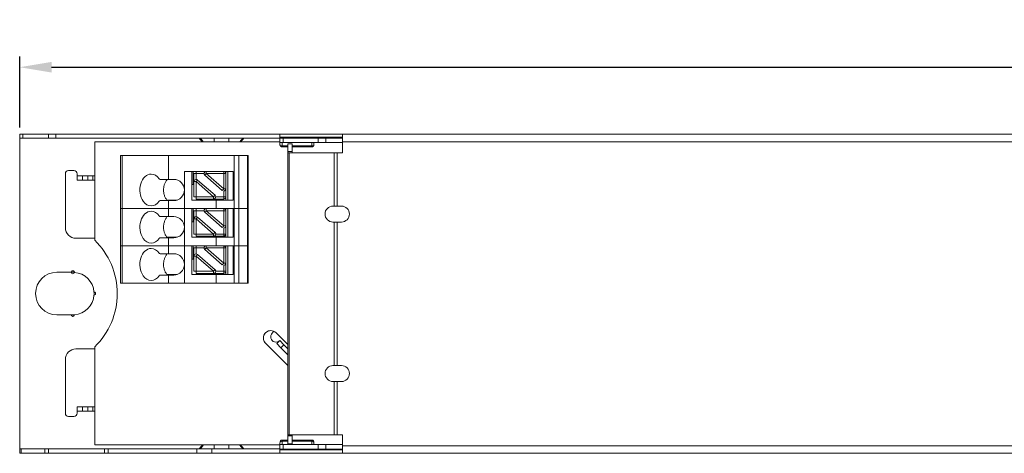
# Model space of a CAD drawing. Header units: millimetres. Extents: x 573 to 865, y 1289 to 1389.
# Tile 1 of 7: x 573 to 666, y 1289 to 1329. Entities that reach past the tile are written whole.
import ezdxf

# ---------------------------------------------------------------- set-up
doc = ezdxf.new("R2010")
doc.units = ezdxf.units.MM
doc.layers.add('1', color=7, linetype='Continuous', true_color=0xffffff)
doc.dimstyles.get("Standard").update_dxf_attribs({"dimtxt": 3, "dimasz": 3, "dimexe": 1, "dimexo": 0.625, "dimgap": 1, "dimtad": 1, "dimdec": 3, "dimdsep": 46, "dimtxsty": 'Standard', "dimcen": 3, "dimclrd": 1, "dimclre": 1, "dimadec": 3, "dimazin": 2, "dimtfac": 1, "dimtdec": 3, "dimtofl": 0, "dimtmove": 0, "dimatfit": 3, "dimfxl": 0, "dimtolj": 1, "dimtzin": 0, "dimarcsym": 0})

# ---------------------------------------------------------------- blocks, each defined once
blk = doc.blocks.new('*D6')
at = {"color": 1, "lineweight": -2}
for p, q in [((572.917, 1319.147), (572.917, 1325.808)), ((780.917, 1319.147), (780.917, 1325.808)), ((575.917, 1324.808), (777.917, 1324.808))]:
    blk.add_line(p, q, dxfattribs=at)
at = {"color": 1, "lineweight": 18}
for points in [[(575.917, 1325.308), (575.917, 1324.308), (572.917, 1324.808)], [(777.917, 1325.308), (777.917, 1324.308), (780.917, 1324.808)]]:
    blk.add_solid(points, dxfattribs=at)
at = {"layer": 'Defpoints', "color": 0, "lineweight": 18}
for p in [(780.917, 1324.808), (572.917, 1318.522), (780.917, 1318.522)]:
    blk.add_point(p, dxfattribs=at)
at = {"color": 0, "lineweight": 18, "insert": (676.917, 1327.308), "char_height": 3, "attachment_point": 5}
blk.add_mtext('\\A1;208', dxfattribs=at)

msp = doc.modelspace()

# ---------------------------------------------------------------- linework, layer by layer
at = {"layer": '1', "color": 155, "linetype": 'Continuous', "lineweight": 18}
for p, q in [((572.9172, 1318.5219), (572.9172, 1318.1219)), ((572.9172, 1318.5219), (573.2101, 1318.5219)), ((572.9172, 1288.9219), (572.9172, 1318.1219)), ((573.2101, 1318.1219), (572.9172, 1318.1219)), ((573.2101, 1318.5219), (575.6243, 1318.5219)), ((575.6243, 1318.1219), (573.2101, 1318.1219)), ((575.6243, 1318.5219), (576.3314, 1318.5219)), ((576.3314, 1318.1219), (575.6243, 1318.1219)), ((576.3314, 1318.5219), (597.4172, 1318.5219)), ((576.3314, 1318.1219), (597.4172, 1318.1219)), ((590.097, 1317.7911), (589.8138, 1318.1219)), ((594.0207, 1318.1219), (593.7375, 1317.7911)), ((756.4172, 1318.5219), (597.4172, 1318.5219)), ((597.4172, 1318.2219), (597.4172, 1318.5219)), ((597.4172, 1318.2219), (597.4172, 1318.1419)), ((597.4172, 1318.1419), (597.4172, 1317.7219)), ((597.4172, 1318.1419), (597.7101, 1318.1419)), ((597.4172, 1317.9521), (597.4172, 1317.7028)), ((597.7101, 1318.1419), (601.0134, 1318.1419)), ((601.0134, 1318.1419), (601.7205, 1318.1419)), ((601.7205, 1318.1419), (603.3067, 1318.1419)), ((603.3063, 1317.8019), (603.3063, 1318.5019)), ((750.5281, 1318.5019), (603.3063, 1318.5019)), ((597.4198, 1317.7911), (579.9757, 1317.7911)), ((579.9757, 1317.7911), (579.9757, 1308.5427)), ((597.7101, 1317.7219), (597.4172, 1317.7219)), ((597.6172, 1317.3065), (598.1637, 1317.3065)), ((601.0134, 1317.7219), (597.7101, 1317.7219)), ((598.1637, 1316.87), (598.1637, 1317.606)), ((598.1637, 1317.606), (598.5637, 1317.606)), ((598.5637, 1317.606), (598.5637, 1316.87)), ((598.5637, 1317.3065), (600.4172, 1317.3065)), ((601.7205, 1317.7219), (601.0134, 1317.7219)), ((601.7205, 1317.7219), (603.3067, 1317.7219)), ((603.3063, 1317.8019), (603.3063, 1316.7519)), ((582.5682, 1316.5141), (582.4218, 1316.5141)), ((582.4218, 1311.5141), (582.4218, 1316.5141)), ((586.9215, 1316.5141), (582.5682, 1316.5141)), ((593.1125, 1316.5141), (586.9215, 1316.5141)), ((586.9215, 1316.5141), (586.9215, 1314.2641)), ((593.5597, 1316.5141), (593.1125, 1316.5141)), ((594.3689, 1316.5141), (593.5597, 1316.5141)), ((594.4217, 1316.5141), (594.3689, 1316.5141)), ((594.4223, 1316.5141), (594.4217, 1316.5141)), ((594.4223, 1316.5141), (594.4223, 1315.0141)), ((598.1637, 1316.7519), (598.1637, 1316.87)), ((598.1637, 1316.7519), (598.2808, 1316.7519)), ((598.1637, 1316.7519), (598.1637, 1290.2519)), ((598.2808, 1316.7519), (602.5235, 1316.7519)), ((598.5637, 1316.87), (598.5637, 1316.7519)), ((602.5235, 1316.7519), (602.8063, 1316.7519)), ((602.8063, 1316.7519), (603.3063, 1316.7519)), ((577.2172, 1309.7219), (577.2172, 1314.7819)), ((577.5172, 1315.0819), (578.0172, 1315.0819)), ((578.3172, 1314.7819), (578.3172, 1314.5819)), ((578.3172, 1314.5819), (578.8172, 1314.5819)), ((578.3172, 1314.5819), (578.3172, 1314.1819)), ((578.8172, 1314.5819), (579.3172, 1314.5819)), ((579.3172, 1314.5819), (579.8172, 1314.5819)), ((579.8172, 1314.5819), (579.9757, 1314.5819)), ((579.8172, 1314.1819), (579.8172, 1314.5819)), ((586.1467, 1314.2641), (586.9215, 1314.2641)), ((587.4215, 1314.2641), (586.9215, 1314.2641)), ((589.5215, 1315.0141), (588.4215, 1315.0141)), ((588.4215, 1315.0141), (588.4215, 1313.2641)), ((589.1216, 1315.0141), (589.1216, 1312.3141)), ((589.1217, 1313.7641), (589.1217, 1315.0141)), ((589.2487, 1315.0141), (589.2487, 1313.7641)), ((589.3215, 1314.0513), (589.3215, 1314.8141)), ((589.5215, 1314.2468), (589.5214, 1314.2468)), ((589.5215, 1315.0141), (590.4683, 1315.0141)), ((591.9905, 1313.2303), (590.3374, 1314.6629)), ((590.4683, 1315.0141), (592.1214, 1315.0141)), ((592.1214, 1315.0141), (592.1215, 1315.0141)), ((593.0215, 1315.0141), (592.1215, 1315.0141)), ((592.3217, 1312.3141), (592.3217, 1315.0141)), ((592.3217, 1312.6141), (592.3217, 1314.8141)), ((592.5216, 1312.3141), (592.5216, 1315.0141)), ((594.4223, 1315.0141), (594.4223, 1313.8641)), ((594.4223, 1315.0141), (594.4223, 1315.0141)), ((578.8172, 1314.1819), (578.3172, 1314.1819)), ((579.3172, 1314.1819), (578.8172, 1314.1819)), ((579.8172, 1314.1819), (579.3172, 1314.1819)), ((579.9757, 1314.1819), (579.8172, 1314.1819)), ((589.3215, 1313.7641), (589.1217, 1313.7641)), ((589.1217, 1313.7641), (589.1217, 1312.3141)), ((589.3214, 1312.6141), (589.3214, 1314.0468)), ((591.3056, 1312.7652), (589.6525, 1314.1979)), ((592.3217, 1313.7641), (592.3216, 1313.7641)), ((594.4223, 1311.5141), (594.4223, 1313.8641)), ((594.4223, 1313.8641), (594.4223, 1313.8641)), ((588.4215, 1313.2641), (588.4215, 1311.5141)), ((591.1745, 1312.4141), (589.5214, 1312.4141)), ((591.1746, 1312.4141), (591.1745, 1312.4141)), ((592.1215, 1312.4141), (591.1746, 1312.4141)), ((592.1214, 1313.1814), (592.1215, 1313.1814)), ((592.1217, 1312.4141), (592.1215, 1312.4141)), ((592.1218, 1312.4141), (592.1217, 1312.4141)), ((582.5682, 1311.5141), (582.4218, 1311.5141)), ((582.4218, 1308.0141), (582.4218, 1311.5141)), ((582.4218, 1311.5141), (582.5682, 1311.5141)), ((586.9215, 1311.5141), (582.5682, 1311.5141)), ((582.5682, 1311.5141), (586.9215, 1311.5141)), ((586.9215, 1312.2641), (586.1467, 1312.2641)), ((586.8816, 1312.3141), (586.7706, 1312.3141)), ((586.8816, 1312.3141), (587.7338, 1312.3141)), ((587.4215, 1312.2641), (586.9215, 1312.2641)), ((586.9215, 1311.5141), (586.9215, 1312.2641)), ((588.4215, 1311.5141), (586.9215, 1311.5141)), ((586.9215, 1310.7641), (586.9215, 1311.5141)), ((588.4215, 1311.5141), (586.9215, 1311.5141)), ((589.1216, 1311.5141), (588.4215, 1311.5141)), ((588.4215, 1311.5141), (588.4215, 1309.7641)), ((588.4215, 1311.5141), (589.5216, 1311.5141)), ((591.4215, 1312.3141), (589.1216, 1312.3141)), ((589.1216, 1311.5141), (589.1216, 1308.8141)), ((589.1217, 1310.2641), (589.1217, 1311.5141)), ((589.2487, 1311.5141), (589.2487, 1310.2641)), ((589.5215, 1311.5141), (590.4683, 1311.5141)), ((590.4683, 1311.5141), (592.1214, 1311.5141)), ((591.4215, 1312.3141), (593.0215, 1312.3141)), ((591.4215, 1312.3141), (591.4215, 1311.5141)), ((592.1214, 1311.5141), (592.1215, 1311.5141)), ((593.1125, 1311.5141), (592.1215, 1311.5141)), ((592.3217, 1308.8141), (592.3217, 1311.5141)), ((593.0215, 1311.5141), (592.5216, 1311.5141)), ((592.5216, 1308.8141), (592.5216, 1311.5141)), ((593.1125, 1311.5141), (593.0215, 1311.5141)), ((593.5597, 1311.5141), (593.1125, 1311.5141)), ((593.1125, 1311.5141), (593.5597, 1311.5141)), ((594.3689, 1311.5141), (593.5597, 1311.5141)), ((593.5597, 1311.5141), (594.3689, 1311.5141)), ((594.4217, 1311.5141), (594.3689, 1311.5141)), ((594.3689, 1311.5141), (594.4217, 1311.5141)), ((594.4223, 1311.5141), (594.4217, 1311.5141)), ((594.4217, 1311.5141), (594.4223, 1311.5141)), ((594.4223, 1311.5141), (594.4223, 1310.3641)), ((602.5235, 1311.7519), (602.4063, 1311.7519)), ((602.8063, 1311.7519), (602.5235, 1311.7519)), ((602.8063, 1311.7519), (603.2063, 1311.7519)), ((586.1467, 1310.7641), (586.9215, 1310.7641)), ((587.4215, 1310.7641), (586.9215, 1310.7641)), ((589.3214, 1309.1141), (589.3214, 1310.5468)), ((589.3215, 1310.5513), (589.3215, 1311.3141)), ((589.5215, 1310.7468), (589.5214, 1310.7468)), ((591.3056, 1309.2652), (589.6525, 1310.6979)), ((591.9905, 1309.7303), (590.3374, 1311.1629)), ((592.3217, 1309.1141), (592.3217, 1311.3141)), ((588.4215, 1309.7641), (588.4215, 1308.0141)), ((589.3215, 1310.2641), (589.1217, 1310.2641)), ((589.1217, 1310.2641), (589.1217, 1308.8141)), ((592.1214, 1309.6814), (592.1215, 1309.6814)), ((592.3217, 1310.2641), (592.3216, 1310.2641)), ((594.4223, 1308.0141), (594.4223, 1310.3641)), ((594.4223, 1310.3641), (594.4223, 1310.3641)), ((602.4063, 1310.2519), (602.5235, 1310.2519)), ((602.5235, 1310.2519), (602.8063, 1310.2519)), ((603.2063, 1310.2519), (602.8063, 1310.2519)), ((579.9757, 1308.7219), (578.2172, 1308.7219)), ((586.9215, 1308.7641), (586.1467, 1308.7641)), ((586.8816, 1308.8141), (586.7706, 1308.8141)), ((586.8816, 1308.8141), (587.7338, 1308.8141)), ((587.4215, 1308.7641), (586.9215, 1308.7641)), ((586.9215, 1308.0141), (586.9215, 1308.7641)), ((591.4215, 1308.8141), (589.1216, 1308.8141)), ((591.1745, 1308.9141), (589.5214, 1308.9141)), ((591.1746, 1308.9141), (591.1745, 1308.9141)), ((592.1215, 1308.9141), (591.1746, 1308.9141)), ((591.4215, 1308.8141), (593.0215, 1308.8141)), ((591.4215, 1308.8141), (591.4215, 1308.0141)), ((592.1217, 1308.9141), (592.1215, 1308.9141)), ((592.1218, 1308.9141), (592.1217, 1308.9141)), ((582.5682, 1308.0141), (582.4218, 1308.0141)), ((582.4218, 1304.5141), (582.4218, 1308.0141)), ((582.4218, 1308.0141), (582.5682, 1308.0141)), ((586.9215, 1308.0141), (582.5682, 1308.0141)), ((582.5682, 1308.0141), (586.9215, 1308.0141)), ((588.4215, 1308.0141), (586.9215, 1308.0141)), ((586.9215, 1307.2641), (586.9215, 1308.0141)), ((588.4215, 1308.0141), (586.9215, 1308.0141)), ((589.1216, 1308.0141), (588.4215, 1308.0141)), ((588.4215, 1308.0141), (588.4215, 1306.2641)), ((588.4215, 1308.0141), (589.5216, 1308.0141)), ((589.1216, 1308.0141), (589.1216, 1305.3141)), ((589.1217, 1306.7641), (589.1217, 1308.0141)), ((589.2487, 1308.0141), (589.2487, 1306.7641)), ((589.3215, 1307.0513), (589.3215, 1307.8141)), ((589.5215, 1308.0141), (590.4683, 1308.0141)), ((590.4683, 1308.0141), (592.1214, 1308.0141)), ((592.1214, 1308.0141), (592.1215, 1308.0141)), ((593.1125, 1308.0141), (592.1215, 1308.0141)), ((592.3217, 1305.3141), (592.3217, 1308.0141)), ((592.3217, 1305.6141), (592.3217, 1307.8141)), ((593.0215, 1308.0141), (592.5216, 1308.0141)), ((592.5216, 1305.3141), (592.5216, 1308.0141)), ((593.1125, 1308.0141), (593.0215, 1308.0141)), ((593.5597, 1308.0141), (593.1125, 1308.0141)), ((593.1125, 1308.0141), (593.5597, 1308.0141)), ((594.3689, 1308.0141), (593.5597, 1308.0141)), ((593.5597, 1308.0141), (594.3689, 1308.0141)), ((594.4217, 1308.0141), (594.3689, 1308.0141)), ((594.3689, 1308.0141), (594.4217, 1308.0141)), ((594.4223, 1308.0141), (594.4217, 1308.0141)), ((594.4217, 1308.0141), (594.4223, 1308.0141)), ((594.4223, 1308.0141), (594.4223, 1306.8641)), ((586.1467, 1307.2641), (586.9215, 1307.2641)), ((587.4215, 1307.2641), (586.9215, 1307.2641)), ((589.3214, 1305.6141), (589.3214, 1307.0468)), ((589.5215, 1307.2468), (589.5214, 1307.2468)), ((591.3056, 1305.7652), (589.6525, 1307.1979)), ((591.9905, 1306.2303), (590.3374, 1307.6629)), ((594.4223, 1304.5141), (594.4223, 1306.8641)), ((594.4223, 1306.8641), (594.4223, 1306.8641)), ((588.4215, 1306.2641), (588.4215, 1304.5141)), ((589.3215, 1306.7641), (589.1217, 1306.7641)), ((589.1217, 1306.7641), (589.1217, 1305.3141)), ((592.1214, 1306.1814), (592.1215, 1306.1814)), ((592.3217, 1306.7641), (592.3216, 1306.7641)), ((576.4172, 1305.5219), (577.7672, 1305.5219)), ((577.9172, 1305.5219), (577.7672, 1305.5219)), ((586.9215, 1305.2641), (586.1467, 1305.2641)), ((586.8816, 1305.3141), (586.7706, 1305.3141)), ((586.8816, 1305.3141), (587.7338, 1305.3141)), ((587.4215, 1305.2641), (586.9215, 1305.2641)), ((586.9215, 1304.5141), (586.9215, 1305.2641)), ((591.4215, 1305.3141), (589.1216, 1305.3141)), ((591.1745, 1305.4141), (589.5214, 1305.4141)), ((591.1746, 1305.4141), (591.1745, 1305.4141)), ((592.1215, 1305.4141), (591.1746, 1305.4141)), ((591.4215, 1305.3141), (593.0215, 1305.3141)), ((591.4215, 1305.3141), (591.4215, 1304.5141)), ((592.1217, 1305.4141), (592.1215, 1305.4141)), ((592.1218, 1305.4141), (592.1217, 1305.4141)), ((582.4218, 1304.5141), (582.5682, 1304.5141)), ((582.5682, 1304.5141), (586.9215, 1304.5141)), ((588.4215, 1304.5141), (586.9215, 1304.5141)), ((588.4215, 1304.5141), (591.4215, 1304.5141)), ((593.1125, 1304.5141), (591.4215, 1304.5141)), ((593.1125, 1304.5141), (593.5597, 1304.5141)), ((593.5597, 1304.5141), (594.3689, 1304.5141)), ((594.3689, 1304.5141), (594.4217, 1304.5141)), ((594.4217, 1304.5141), (594.4223, 1304.5141)), ((577.7666, 1301.5219), (576.4172, 1301.5219)), ((577.7672, 1301.5219), (577.9172, 1301.5219)), ((596.6878, 1299.8099), (596.8526, 1299.9748)), ((597.0508, 1299.8357), (598.1637, 1298.7228)), ((579.9757, 1298.5011), (579.9757, 1289.2884)), ((598.1637, 1296.7428), (596.0608, 1298.8457)), ((596.0609, 1298.8457), (598.1637, 1296.7429)), ((597.3949, 1299.1028), (597.112, 1298.82)), ((597.4978, 1298.4342), (597.112, 1298.82)), ((597.3949, 1299.1028), (597.7807, 1298.717)), ((597.7807, 1298.717), (598.1637, 1298.334)), ((579.9172, 1298.3219), (578.2172, 1298.3219)), ((598.1637, 1297.7684), (597.4978, 1298.4342)), ((577.2172, 1297.3219), (577.2172, 1292.2619)), ((602.5235, 1296.7519), (602.4063, 1296.7519)), ((602.8063, 1296.7519), (602.5235, 1296.7519)), ((603.2063, 1296.7519), (602.8063, 1296.7519)), ((602.4063, 1295.2519), (602.5235, 1295.2519)), ((602.5235, 1295.2519), (602.8063, 1295.2519)), ((602.8063, 1295.2519), (603.2063, 1295.2519)), ((578.3172, 1292.8619), (578.3172, 1292.4619)), ((578.3172, 1292.8619), (578.8172, 1292.8619)), ((578.3172, 1292.2619), (578.3172, 1292.4619)), ((578.8172, 1292.4619), (578.3172, 1292.4619)), ((579.3172, 1292.8619), (578.8172, 1292.8619)), ((578.8172, 1292.4619), (579.3172, 1292.4619)), ((579.3172, 1292.8619), (579.8172, 1292.8619)), ((579.8172, 1292.4619), (579.3172, 1292.4619)), ((579.8172, 1292.8619), (579.9756, 1292.8619)), ((579.8172, 1292.4619), (579.8172, 1292.8619)), ((579.8172, 1292.4619), (579.9756, 1292.4619)), ((577.5172, 1291.9619), (578.0172, 1291.9619)), ((598.1637, 1290.1338), (598.1637, 1290.2519)), ((598.2808, 1290.2519), (598.1637, 1290.2519)), ((598.1637, 1289.3977), (598.1637, 1290.1338)), ((602.5235, 1290.2519), (598.2808, 1290.2519)), ((598.5637, 1290.2519), (598.5637, 1290.1338)), ((598.5637, 1290.1338), (598.5637, 1289.3977)), ((602.8063, 1290.2519), (602.5235, 1290.2519)), ((602.8063, 1290.2519), (603.3063, 1290.2519)), ((603.3063, 1289.2019), (603.3063, 1290.2519)), ((579.9757, 1289.2884), (597.4198, 1289.2884)), ((589.8138, 1288.9219), (590.1276, 1289.2884)), ((593.7069, 1289.2884), (594.0207, 1288.9219)), ((597.4172, 1289.341), (597.4172, 1289.0916)), ((597.4172, 1289.3219), (597.4172, 1288.9019)), ((597.4172, 1289.3219), (597.7101, 1289.3219)), ((598.1637, 1289.7373), (597.6172, 1289.7373)), ((597.7101, 1289.3219), (601.0134, 1289.3219)), ((598.1637, 1289.3977), (598.5637, 1289.3977)), ((600.4172, 1289.7373), (598.5637, 1289.7373)), ((601.0134, 1289.3219), (601.7205, 1289.3219)), ((601.7205, 1289.3219), (603.3067, 1289.3219)), ((603.3063, 1288.5019), (603.3063, 1289.2019)), ((572.9172, 1288.9219), (572.9172, 1288.5219)), ((572.9172, 1288.9219), (573.0637, 1288.9219)), ((573.0637, 1288.5219), (572.9172, 1288.5219)), ((573.0637, 1288.9219), (575.2708, 1288.9219)), ((575.2708, 1288.5219), (573.0637, 1288.5219)), ((575.2708, 1288.9219), (575.6243, 1288.9219)), ((575.6243, 1288.5219), (575.2708, 1288.5219)), ((575.6243, 1288.9219), (580.8907, 1288.9219)), ((575.6243, 1288.5219), (580.8907, 1288.5219)), ((580.8907, 1288.9219), (581.2443, 1288.9219)), ((581.2443, 1288.5219), (580.8907, 1288.5219)), ((581.2443, 1288.9219), (589.5814, 1288.9219)), ((589.5814, 1288.5219), (581.2443, 1288.5219)), ((589.5814, 1288.9219), (590.9956, 1288.9219)), ((590.9956, 1288.5219), (589.5814, 1288.5219)), ((590.9956, 1288.9219), (597.4172, 1288.9219)), ((590.9956, 1288.5219), (597.4172, 1288.5219)), ((597.4172, 1288.9219), (597.4172, 1289.0916)), ((597.4172, 1288.9019), (597.4172, 1288.8219)), ((597.7101, 1288.9019), (597.4172, 1288.9019)), ((597.4172, 1288.5219), (597.4172, 1288.8219)), ((597.4172, 1288.5219), (603.3077, 1288.5219)), ((601.0134, 1288.9019), (597.7101, 1288.9019)), ((601.7205, 1288.9019), (601.0134, 1288.9019)), ((601.7205, 1288.9019), (603.3067, 1288.9019)), ((603.3063, 1288.5019), (750.5281, 1288.5019))]:
    msp.add_line(p, q, dxfattribs=at)
at = {"layer": '1', "color": 155, "linetype": 'Continuous', "lineweight": 13}
for p, q in [((573.2101, 1318.1219), (573.2101, 1318.5219)), ((575.6243, 1318.5219), (575.6243, 1318.1219)), ((576.3314, 1318.1219), (576.3314, 1318.5219)), ((590.1979, 1317.7911), (589.9258, 1318.1219)), ((591.2348, 1317.7911), (591.2348, 1318.1219)), ((592.5996, 1318.1219), (592.5996, 1317.7911)), ((593.9086, 1318.1219), (593.6366, 1317.7911)), ((597.4172, 1318.2219), (603.3077, 1318.2219)), ((597.4172, 1317.9521), (597.4172, 1318.1219)), ((597.7101, 1317.7219), (597.7101, 1318.1419)), ((601.0134, 1318.1419), (601.0134, 1317.7219)), ((601.7205, 1317.7219), (601.7205, 1318.1419)), ((597.6172, 1317.4036), (597.6172, 1317.7219)), ((598.1637, 1317.4036), (597.6172, 1317.4036)), ((600.4172, 1317.4036), (598.5637, 1317.4036)), ((600.4172, 1317.7219), (600.4172, 1317.4036)), ((603.3063, 1317.8019), (750.5281, 1317.8019)), ((582.5682, 1316.5141), (582.5682, 1311.5141)), ((593.1125, 1311.5141), (593.1125, 1316.5141)), ((593.5597, 1316.5141), (593.5597, 1311.5141)), ((594.3689, 1311.5141), (594.3689, 1316.5141)), ((594.4217, 1316.5141), (594.4217, 1311.5141)), ((598.5637, 1316.87), (598.1637, 1316.87)), ((598.2808, 1290.2519), (598.2808, 1316.7519)), ((602.5235, 1316.7519), (602.5235, 1311.7519)), ((602.8063, 1311.7519), (602.8063, 1316.7519)), ((578.8172, 1314.1819), (578.8172, 1314.5819)), ((579.3172, 1314.5819), (579.3172, 1314.1819)), ((589.5215, 1314.8141), (589.3215, 1314.8141)), ((590.2683, 1314.8141), (589.5215, 1314.8141)), ((589.5215, 1314.8141), (589.5215, 1314.2468)), ((592.1214, 1313.3814), (590.4683, 1314.8141)), ((592.1214, 1314.8141), (590.4683, 1314.8141)), ((592.3214, 1314.8141), (592.1214, 1314.8141)), ((592.1214, 1313.3814), (592.1214, 1314.8141)), ((592.3217, 1314.8141), (592.3214, 1314.8141)), ((592.3214, 1314.8141), (592.3214, 1313.3814)), ((593.0215, 1315.0141), (593.0215, 1312.3141)), ((589.5214, 1314.0468), (589.3214, 1314.0468)), ((589.5214, 1314.0468), (589.5214, 1312.6141)), ((589.5214, 1314.0468), (591.1745, 1312.6141)), ((589.6525, 1314.1979), (589.6524, 1314.1979)), ((589.6524, 1314.1979), (591.3055, 1312.7652)), ((592.1214, 1313.3814), (592.3214, 1313.3814)), ((592.3214, 1313.3814), (592.3215, 1313.3814)), ((592.3215, 1313.3814), (592.3215, 1312.6141)), ((589.3214, 1312.6141), (589.5214, 1312.6141)), ((589.5214, 1312.6141), (591.1745, 1312.6141)), ((591.3055, 1312.7652), (591.3056, 1312.7652)), ((591.3746, 1312.6141), (592.1215, 1312.6141)), ((592.1215, 1312.6141), (592.1215, 1313.1814)), ((592.1215, 1312.6141), (592.3215, 1312.6141)), ((592.3215, 1312.6141), (592.3217, 1312.6141)), ((582.5682, 1311.5141), (582.5682, 1308.0141)), ((593.0215, 1311.5141), (593.0215, 1308.8141)), ((593.1125, 1308.0141), (593.1125, 1311.5141)), ((593.5597, 1311.5141), (593.5597, 1308.0141)), ((594.3689, 1308.0141), (594.3689, 1311.5141)), ((594.4217, 1311.5141), (594.4217, 1308.0141)), ((589.5214, 1310.5468), (589.3214, 1310.5468)), ((589.5215, 1311.3141), (589.3215, 1311.3141)), ((589.5214, 1310.5468), (589.5214, 1309.1141)), ((589.5214, 1310.5468), (591.1745, 1309.1141)), ((590.2683, 1311.3141), (589.5215, 1311.3141)), ((589.5215, 1311.3141), (589.5215, 1310.7468)), ((589.6525, 1310.6979), (589.6524, 1310.6979)), ((589.6524, 1310.6979), (591.3055, 1309.2652)), ((592.1214, 1309.8814), (590.4683, 1311.3141)), ((592.1214, 1311.3141), (590.4683, 1311.3141)), ((592.1214, 1309.8814), (592.1214, 1311.3141)), ((592.3214, 1311.3141), (592.1214, 1311.3141)), ((592.3217, 1311.3141), (592.3214, 1311.3141)), ((592.3214, 1311.3141), (592.3214, 1309.8814)), ((592.1214, 1309.8814), (592.3214, 1309.8814)), ((592.1215, 1309.1141), (592.1215, 1309.6814)), ((592.3214, 1309.8814), (592.3215, 1309.8814)), ((592.3215, 1309.8814), (592.3215, 1309.1141)), ((602.5235, 1310.2519), (602.5235, 1296.7519)), ((602.8063, 1296.7519), (602.8063, 1310.2519)), ((589.3214, 1309.1141), (589.5214, 1309.1141)), ((589.5214, 1309.1141), (591.1745, 1309.1141)), ((591.3055, 1309.2652), (591.3056, 1309.2652)), ((591.3746, 1309.1141), (592.1215, 1309.1141)), ((592.1215, 1309.1141), (592.3215, 1309.1141)), ((592.3215, 1309.1141), (592.3217, 1309.1141)), ((582.5682, 1308.0141), (582.5682, 1304.5141)), ((589.5215, 1307.8141), (589.3215, 1307.8141)), ((590.2683, 1307.8141), (589.5215, 1307.8141)), ((589.5215, 1307.8141), (589.5215, 1307.2468)), ((592.1214, 1306.3814), (590.4683, 1307.8141)), ((592.1214, 1307.8141), (590.4683, 1307.8141)), ((592.3214, 1307.8141), (592.1214, 1307.8141)), ((592.1214, 1306.3814), (592.1214, 1307.8141)), ((592.3217, 1307.8141), (592.3214, 1307.8141)), ((592.3214, 1307.8141), (592.3214, 1306.3814)), ((593.0215, 1308.0141), (593.0215, 1305.3141)), ((593.1125, 1304.5141), (593.1125, 1308.0141)), ((593.5597, 1308.0141), (593.5597, 1304.5141)), ((594.3689, 1304.5141), (594.3689, 1308.0141)), ((594.4217, 1308.0141), (594.4217, 1304.5141)), ((589.5214, 1307.0468), (589.3214, 1307.0468)), ((589.5214, 1307.0468), (589.5214, 1305.6141)), ((589.5214, 1307.0468), (591.1745, 1305.6141)), ((589.6525, 1307.1979), (589.6524, 1307.1979)), ((589.6524, 1307.1979), (591.3055, 1305.7652)), ((592.1214, 1306.3814), (592.3214, 1306.3814)), ((592.1215, 1305.6141), (592.1215, 1306.1814)), ((592.3214, 1306.3814), (592.3215, 1306.3814)), ((592.3215, 1306.3814), (592.3215, 1305.6141)), ((589.3214, 1305.6141), (589.5214, 1305.6141)), ((589.5214, 1305.6141), (591.1745, 1305.6141)), ((591.3055, 1305.7652), (591.3056, 1305.7652)), ((591.3746, 1305.6141), (592.1215, 1305.6141)), ((592.1215, 1305.6141), (592.3215, 1305.6141)), ((592.3215, 1305.6141), (592.3217, 1305.6141)), ((596.0608, 1298.8457), (596.0609, 1298.8457)), ((597.4978, 1298.4342), (597.7807, 1298.717)), ((602.5235, 1295.2519), (602.5235, 1290.2519)), ((602.8063, 1290.2519), (602.8063, 1295.2519)), ((578.8172, 1292.4619), (578.8172, 1292.8619)), ((579.3172, 1292.8619), (579.3172, 1292.4619)), ((598.1637, 1290.1338), (598.5637, 1290.1338)), ((589.9258, 1288.9219), (590.2273, 1289.2884)), ((591.2348, 1288.9219), (591.2348, 1289.2884)), ((592.5996, 1289.2884), (592.5996, 1288.9219)), ((593.6072, 1289.2884), (593.9086, 1288.9219)), ((597.6172, 1289.6402), (598.1637, 1289.6402)), ((597.6172, 1289.3219), (597.6172, 1289.6402)), ((597.7101, 1288.9019), (597.7101, 1289.3219)), ((598.5637, 1289.6402), (600.4172, 1289.6402)), ((600.4172, 1289.6402), (600.4172, 1289.3219)), ((601.0134, 1289.3219), (601.0134, 1288.9019)), ((601.7205, 1288.9019), (601.7205, 1289.3219)), ((750.5281, 1289.2019), (603.3063, 1289.2019)), ((573.0637, 1288.5219), (573.0637, 1288.9219)), ((575.2708, 1288.9219), (575.2708, 1288.5219)), ((575.6243, 1288.5219), (575.6243, 1288.9219)), ((580.8907, 1288.9219), (580.8907, 1288.5219)), ((581.2443, 1288.5219), (581.2443, 1288.9219)), ((589.5814, 1288.9219), (589.5814, 1288.5219)), ((590.9956, 1288.5219), (590.9956, 1288.9219)), ((603.3077, 1288.8219), (597.4172, 1288.8219))]:
    msp.add_line(p, q, dxfattribs=at)
at = {"layer": '1', "color": 155, "linetype": 'Continuous', "lineweight": 18}
for centre, radius, start, end in [((597.6172, 1317.5065), 0.2, 180, 270), ((600.4172, 1317.5065), 0.2, 270, 0), ((577.5172, 1314.7819), 0.3, 90, 180), ((578.0172, 1314.7819), 0.3, 360, 90), ((602.4063, 1311.0019), 0.75, 90, 180), ((603.2063, 1311.0019), 0.75, 270, 90), ((602.4063, 1311.0019), 0.75, 180, 270), ((578.2172, 1309.7219), 1, 180, 270), ((575.0924, 1303.5219), 7.0039, 314.204445, 45.795288), ((576.4172, 1303.5219), 2, 90, 270), ((577.9172, 1305.5219), 0.15, 90, 180.574704), ((577.9172, 1305.5219), 0.15, 90, 180.574704), ((577.9172, 1305.5219), 0.15, 180.574704, 270), ((577.9172, 1305.5219), 0.15, 270, 90), ((577.9172, 1305.5219), 0.15, 357.850904, 90), ((577.9172, 1303.5219), 2, 4.298191, 85.701809), ((577.9172, 1303.5219), 2, 274.298191, 355.701809), ((579.9172, 1303.5219), 0.15, 267.850904, 92.149096), ((577.9172, 1301.5219), 0.15, 180, 269.999405), ((577.9172, 1301.5219), 0.15, 269.999405, 2.149096), ((597.0413, 1299.4564), 0.5, 135, 315.000012), ((578.2172, 1297.3219), 1, 90, 180), ((579.9172, 1297.3219), 1, 86.650317, 90), ((602.4063, 1296.0019), 0.75, 90, 180), ((603.2063, 1296.0019), 0.75, 270, 90), ((602.4063, 1296.0019), 0.75, 180, 270), ((577.5172, 1292.2619), 0.3, 180, 270), ((578.0172, 1292.2619), 0.3, 270, 0), ((597.6172, 1289.5373), 0.2, 90, 180), ((600.4172, 1289.5373), 0.2, 0, 90)]:
    msp.add_arc(centre, radius, start, end, dxfattribs=at)
for centre, major_axis, ratio, start_param, end_param in [((597.4172, 1318.3065), (0, -0.8), 0.0000021, 5.5674417, 6.7276045), ((600.6156, 1318.3063), (0, 0.8), 0.0000021, 2.4254731, 2.6965998), ((585.2953, 1313.2641), (0, -1.5), 0.7070622, 3.1415927, 5.496057), ((585.2953, 1313.2641), (0, -1.5), 0.7070622, 2.3544644, 3.1415927), ((586.1467, 1314.4641), (0, 0.2), 0.7070622, 2.3544644, 3.1415927), ((587.4215, 1313.2641), (0, -1), 1, 1.5707963, 3.1415927), ((589.5214, 1314.0468), (0, 0.2), 1, 0.0000063, 1.5707963), ((589.5215, 1314.0468), (0, -0.2), 1, 2.427502, 3.1415927), ((590.4683, 1314.8141), (0, 0.2), 1, 0, 2.427502), ((592.1217, 1314.8141), (0, -0.2), 1, 1.5707963, 3.1415927), ((592.1214, 1313.3814), (0, 0.2), 1, 3.141599, 4.712389), ((592.1215, 1313.3814), (0.1414, 0.1414), 0.9999369, 3.9269593, 5.4977556), ((587.4215, 1313.2641), (0, -1), 1, 0, 1.5707963), ((591.1746, 1312.6141), (0, 0.2), 0.9999369, 3.1415927, 4.712389), ((591.1746, 1312.6141), (0, -0.2), 1, 1.5707963, 2.427502), ((592.1217, 1312.6141), (0, -0.2), 1, 0, 1.5707963), ((585.2953, 1313.2641), (0, -1.5), 0.7070622, 5.496057, 6.2831853), ((585.2953, 1313.2641), (0, -1.5), 0.7070622, 0, 0.7871283), ((586.1467, 1312.0641), (0, 0.2), 0.7070622, 0, 0.7871283), ((590.4683, 1311.3141), (0, 0.2), 1, 0, 2.427502), ((592.1217, 1311.3141), (0, -0.2), 1, 1.5707963, 3.1415927), ((585.2953, 1309.7641), (0, -1.5), 0.7070622, 3.1415927, 5.496057), ((585.2953, 1309.7641), (0, -1.5), 0.7070622, 2.3544644, 3.1415927), ((586.1467, 1310.9641), (0, 0.2), 0.7070622, 2.3544644, 3.1415927), ((587.4215, 1309.7641), (0, -1), 1, 1.5707963, 3.1415927), ((589.5214, 1310.5468), (0, 0.2), 1, 0.0000063, 1.5707963), ((589.5215, 1310.5468), (0, -0.2), 1, 2.427502, 3.1415927), ((587.4215, 1309.7641), (0, -1), 1, 0, 1.5707963), ((592.1214, 1309.8814), (0, 0.2), 1, 3.141599, 4.712389), ((592.1215, 1309.8814), (0.1414, 0.1414), 0.9999369, 3.9269593, 5.4977556), ((585.2953, 1309.7641), (0, -1.5), 0.7070622, 5.496057, 6.2831853), ((585.2953, 1309.7641), (0, -1.5), 0.7070622, 0, 0.7871283), ((586.1467, 1308.5641), (0, 0.2), 0.7070622, 0, 0.7871283), ((591.1746, 1309.1141), (0, 0.2), 0.9999369, 3.1415927, 4.712389), ((591.1746, 1309.1141), (0, -0.2), 1, 1.5707963, 2.427502), ((592.1217, 1309.1141), (0, -0.2), 1, 0, 1.5707963), ((585.2953, 1306.2641), (0, -1.5), 0.7070622, 3.1415927, 5.496057), ((585.2953, 1306.2641), (0, -1.5), 0.7070622, 2.3544644, 3.1415927), ((590.4683, 1307.8141), (0, 0.2), 1, 0, 2.427502), ((592.1217, 1307.8141), (0, -0.2), 1, 1.5707963, 3.1415927), ((586.1467, 1307.4641), (0, 0.2), 0.7070622, 2.3544644, 3.1415927), ((587.4215, 1306.2641), (0, -1), 1, 1.5707963, 3.1415927), ((589.5214, 1307.0468), (0, 0.2), 1, 0.0000063, 1.5707963), ((589.5215, 1307.0468), (0, -0.2), 1, 2.427502, 3.1415927), ((587.4215, 1306.2641), (0, -1), 1, 0, 1.5707963), ((592.1214, 1306.3814), (0, 0.2), 1, 3.141599, 4.712389), ((592.1215, 1306.3814), (0.1414, 0.1414), 0.9999369, 3.9269593, 5.4977556), ((585.2953, 1306.2641), (0, -1.5), 0.7070622, 5.496057, 6.2831853), ((585.2953, 1306.2641), (0, -1.5), 0.7070622, 0, 0.7871283), ((586.1467, 1305.0641), (0, 0.2), 0.7070622, 0, 0.7871283), ((591.1746, 1305.6141), (0, 0.2), 0.9999369, 3.1415927, 4.712389), ((591.1746, 1305.6141), (0, -0.2), 1, 1.5707963, 2.427502), ((592.1217, 1305.6141), (0, -0.2), 1, 0, 1.5707963), ((596.5559, 1299.3407), (0, 0.7), 1, 0.0000002, 2.3561945), ((596.5558, 1299.3407), (0, -0.7), 1, 2.3561945, 5.4977871), ((597.4189, 1288.7375), (0, -0.8), 0.0000021, 3.5865917, 3.8577163), ((600.6172, 1288.7373), (0, 0.8), 0.0000021, 5.8387661, 6.9989289)]:
    msp.add_ellipse(centre, major_axis=major_axis, ratio=ratio, start_param=start_param, end_param=end_param, dxfattribs=at)
at = {"layer": '1', "color": 155, "linetype": 'Continuous', "lineweight": 13}
for centre, major_axis, ratio, start_param, end_param in [((597.6172, 1317.5842), (0.2, 0), 0.9028605, 3.1415975, 4.7123926), ((597.6172, 1318.3065), (0, -1), 0.0000021, 0.0009833, 0.4444192), ((600.4156, 1318.3063), (0, 1), 0.0000021, 2.6967142, 3.1415929), ((600.4156, 1317.584), (0.2, 0), 0.9028605, 4.7205754, 6.2831901), ((589.5214, 1314.0468), (0, 0.2), 1, 5.5690946, 6.2831946), ((589.5215, 1314.8141), (0, 0.2), 0.0000631, 0, 1.5707963), ((590.4683, 1314.8141), (0.131, 0.1511), 0.0000476, 1.5708376, 3.1416339), ((590.4683, 1314.8141), (0, 0.2), 0.0000631, 0, 1.5707963), ((592.1214, 1314.8141), (0, 0.2), 1, 4.712389, 6.2831853), ((592.1214, 1314.8141), (0, -0.2), 0.0000631, 3.1415927, 4.712389), ((589.5214, 1314.0468), (0.131, 0.1511), 0.0000476, 0.0000413, 1.5708376), ((592.1214, 1313.3814), (-0.131, -0.1511), 0.0000476, 4.7124303, 6.2832266), ((589.5214, 1312.6141), (0, 0.2), 0.0000631, 1.5707963, 3.1415927), ((591.1745, 1312.6141), (0, 0.2), 1, 3.1415927, 5.5690946), ((591.1745, 1312.6141), (-0.131, -0.1511), 0.0000476, 3.141634, 4.7124303), ((591.1745, 1312.6141), (0, -0.2), 0.0000631, 4.712389, 6.2831853), ((592.1215, 1312.6141), (0, 0.2), 1, 3.1415927, 4.712389), ((592.1215, 1312.6141), (0, -0.2), 0.0000631, 4.712389, 6.2831853), ((589.5215, 1311.3141), (0, 0.2), 0.0000631, 0, 1.5707963), ((590.4683, 1311.3141), (0, 0.2), 0.0000631, 0, 1.5707963), ((592.1214, 1311.3141), (0, 0.2), 1, 4.712389, 6.2831853), ((592.1214, 1311.3141), (0, -0.2), 0.0000631, 3.1415927, 4.712389), ((589.5214, 1310.5468), (0, 0.2), 1, 5.5690946, 6.2831946), ((589.5214, 1310.5468), (0.131, 0.1511), 0.0000476, 0.0000413, 1.5708376), ((590.4683, 1311.3141), (0.131, 0.1511), 0.0000476, 1.5708376, 3.141634), ((592.1214, 1309.8814), (-0.131, -0.1511), 0.0000476, 4.7124303, 6.2832266), ((589.5214, 1309.1141), (0, 0.2), 0.0000631, 1.5707963, 3.1415927), ((591.1745, 1309.1141), (0, 0.2), 1, 3.1415927, 5.5690946), ((591.1745, 1309.1141), (-0.131, -0.1511), 0.0000476, 3.141634, 4.7124303), ((591.1745, 1309.1141), (0, -0.2), 0.0000631, 4.712389, 6.2831853), ((592.1215, 1309.1141), (0, 0.2), 1, 3.1415927, 4.712389), ((592.1215, 1309.1141), (0, -0.2), 0.0000631, 4.712389, 6.2831853), ((589.5215, 1307.8141), (0, 0.2), 0.0000631, 0, 1.5707963), ((590.4683, 1307.8141), (0.131, 0.1511), 0.0000476, 1.5708376, 3.141634), ((590.4683, 1307.8141), (0, 0.2), 0.0000631, 0, 1.5707963), ((592.1214, 1307.8141), (0, 0.2), 1, 4.712389, 6.2831853), ((592.1214, 1307.8141), (0, -0.2), 0.0000631, 3.1415927, 4.712389), ((589.5214, 1307.0468), (0, 0.2), 1, 5.5690946, 6.2831946), ((589.5214, 1307.0468), (0.131, 0.1511), 0.0000476, 0.0000413, 1.5708376), ((592.1214, 1306.3814), (-0.131, -0.1511), 0.0000476, 4.7124303, 6.2832266), ((589.5214, 1305.6141), (0, 0.2), 0.0000631, 1.5707963, 3.1415927), ((591.1745, 1305.6141), (0, 0.2), 1, 3.1415927, 5.5690946), ((591.1745, 1305.6141), (-0.131, -0.1511), 0.0000476, 3.141634, 4.7124303), ((591.1745, 1305.6141), (0, -0.2), 0.0000631, 4.712389, 6.2831853), ((592.1215, 1305.6141), (0, 0.2), 1, 3.1415927, 4.712389), ((592.1215, 1305.6141), (0, -0.2), 0.0000631, 4.712389, 6.2831853), ((597.6189, 1289.4598), (-0.2, 0), 0.9028605, 4.7207366, 6.2831805), ((597.6189, 1288.7375), (0, -1), 0.0000021, 3.1415927, 3.5864757), ((600.4172, 1288.7373), (0, 1), 0.0000021, 5.8387661, 6.2822002), ((600.4189, 1289.4598), (-0.2, 0), 0.9028605, 3.1415868, 4.712384)]:
    msp.add_ellipse(centre, major_axis=major_axis, ratio=ratio, start_param=start_param, end_param=end_param, dxfattribs=at)
at = {"layer": '1', "color": 155, "linetype": 'Continuous', "lineweight": 18}
for points in [[(597.4172, 1317.5842), (597.4172, 1318.1198)], [(597.4172, 1288.924), (597.4172, 1289.4596)]]:
    msp.add_open_spline(points, degree=1, dxfattribs=at)
for points, knots in [([(586.7706, 1312.3141), (586.7417, 1312.3522), (586.6879, 1312.4309), (586.6184, 1312.5564), (586.5609, 1312.688), (586.5155, 1312.8244), (586.4826, 1312.9644), (586.4623, 1313.1072), (586.4547, 1313.251), (586.46, 1313.3953), (586.478, 1313.5381), (586.5087, 1313.679), (586.5519, 1313.8162), (586.6075, 1313.9491), (586.6748, 1314.0757), (586.7355, 1314.1677), (586.7729, 1314.2172), (586.7817, 1314.2286)], [0, 0, 0, 0, 0.0699236, 0.1398472, 0.2097707, 0.2796943, 0.3496179, 0.4195415, 0.4894651, 0.5593886, 0.6293122, 0.6992358, 0.7691594, 0.839083, 0.9090065, 0.9789301, 1, 1, 1, 1]), ([(586.7706, 1308.8141), (586.7429, 1308.8506), (586.6912, 1308.9259), (586.624, 1309.0458), (586.5676, 1309.1713), (586.5224, 1309.3014), (586.4886, 1309.4351), (586.4663, 1309.5713), (586.4558, 1309.709), (586.457, 1309.8472), (586.4699, 1309.9846), (586.4945, 1310.1206), (586.5307, 1310.2536), (586.5783, 1310.3833), (586.637, 1310.5077), (586.7048, 1310.6235), (586.7558, 1310.6952), (586.7817, 1310.7286)], [0, 0, 0, 0, 0.0670067, 0.1340134, 0.2010201, 0.2680268, 0.3350336, 0.4020403, 0.469047, 0.5360537, 0.6030604, 0.6700671, 0.7370738, 0.8040805, 0.8710872, 0.9380939, 1, 1, 1, 1]), ([(586.7706, 1305.3141), (586.7429, 1305.3506), (586.6912, 1305.4259), (586.624, 1305.5458), (586.5676, 1305.6713), (586.5224, 1305.8014), (586.4886, 1305.9351), (586.4663, 1306.0713), (586.4558, 1306.209), (586.457, 1306.3472), (586.4699, 1306.4846), (586.4945, 1306.6206), (586.5307, 1306.7536), (586.5783, 1306.8833), (586.637, 1307.0077), (586.7048, 1307.1235), (586.7558, 1307.1952), (586.7817, 1307.2286)], [0, 0, 0, 0, 0.0670067, 0.1340134, 0.2010201, 0.2680268, 0.3350336, 0.4020403, 0.469047, 0.5360537, 0.6030604, 0.6700671, 0.7370738, 0.8040805, 0.8710872, 0.9380939, 1, 1, 1, 1]), ([(578.0671, 1305.5163), (578.0671, 1305.5163), (578.0662, 1305.5163), (578.0633, 1305.5165), (578.0621, 1305.5166), (578.0593, 1305.5168), (578.0576, 1305.517), (578.052, 1305.5174), (578.0474, 1305.5177), (578.0365, 1305.5183), (578.0302, 1305.5187), (578.0164, 1305.5194), (578.0088, 1305.5198), (577.9966, 1305.5203), (577.9923, 1305.5205), (577.9837, 1305.5208), (577.9793, 1305.5209), (577.9657, 1305.5213), (577.9563, 1305.5215), (577.9369, 1305.5218), (577.9271, 1305.5219), (577.9172, 1305.5219)], [0, 0, 0, 0, 0.125379, 0.125379, 0.1878519, 0.1878519, 0.2503248, 0.2503248, 0.3752707, 0.3752707, 0.5002166, 0.5002166, 0.6251624, 0.6251624, 0.6876353, 0.6876353, 0.7501083, 0.7501083, 0.8750541, 0.8750541, 1, 1, 1, 1]), ([(579.9172, 1303.5219), (579.9172, 1303.5318), (579.9171, 1303.5415), (579.9169, 1303.5559), (579.9169, 1303.5607), (579.9166, 1303.5701), (579.9165, 1303.5748), (579.9161, 1303.5884), (579.9158, 1303.597), (579.9152, 1303.6133), (579.9148, 1303.621), (579.914, 1303.6348), (579.9137, 1303.641), (579.9132, 1303.6492), (579.913, 1303.6518), (579.9127, 1303.6564), (579.9126, 1303.6585), (579.9122, 1303.6641), (579.912, 1303.667), (579.9117, 1303.6708), (579.9116, 1303.6718), (579.9116, 1303.6718)], [0, 0, 0, 0, 0.125, 0.125, 0.1875, 0.1875, 0.25, 0.25, 0.375, 0.375, 0.5, 0.5, 0.625, 0.625, 0.6875, 0.6875, 0.75, 0.75, 0.875, 0.875, 1, 1, 1, 1]), ([(579.9116, 1303.372), (579.9116, 1303.3721), (579.9117, 1303.373), (579.9119, 1303.3758), (579.912, 1303.377), (579.9122, 1303.3798), (579.9123, 1303.3815), (579.9127, 1303.3871), (579.913, 1303.3917), (579.9137, 1303.4026), (579.914, 1303.4089), (579.9148, 1303.4227), (579.9151, 1303.4303), (579.9157, 1303.4425), (579.9158, 1303.4468), (579.9161, 1303.4554), (579.9163, 1303.4599), (579.9167, 1303.4734), (579.9169, 1303.4828), (579.9171, 1303.5022), (579.9172, 1303.512), (579.9172, 1303.5219)], [0, 0, 0, 0, 0.1208718, 0.1208718, 0.1836666, 0.1836666, 0.2464615, 0.2464615, 0.3720513, 0.3720513, 0.497641, 0.497641, 0.6232308, 0.6232308, 0.6860256, 0.6860256, 0.7488205, 0.7488205, 0.8744103, 0.8744103, 1, 1, 1, 1]), ([(577.9172, 1301.5219), (577.9271, 1301.5219), (577.9369, 1301.522), (577.9512, 1301.5222), (577.956, 1301.5223), (577.9654, 1301.5225), (577.9701, 1301.5226), (577.9837, 1301.523), (577.9923, 1301.5233), (578.0086, 1301.524), (578.0163, 1301.5243), (578.0301, 1301.5251), (578.0363, 1301.5254), (578.0445, 1301.5259), (578.0471, 1301.5261), (578.0517, 1301.5264), (578.0538, 1301.5266), (578.0594, 1301.5269), (578.0623, 1301.5272), (578.0661, 1301.5274), (578.0671, 1301.5275), (578.0671, 1301.5275)], [0, 0, 0, 0, 0.125, 0.125, 0.1875, 0.1875, 0.25, 0.25, 0.375, 0.375, 0.5, 0.5, 0.625, 0.625, 0.6875, 0.6875, 0.75, 0.75, 0.875, 0.875, 1, 1, 1, 1])]:
    msp.add_open_spline(points, degree=3, knots=knots, dxfattribs=at)

# ---------------------------------------------------------------- dimensions: what is measured, and where the dimension line sits
at = {"lineweight": 18}
dim = msp.add_linear_dim(base=(780.9172, 1324.8082), p1=(572.9172, 1318.5219), p2=(780.9172, 1318.5219), dimstyle='Standard', dxfattribs=at)
dim.commit()
dim.dimension.update_dxf_attribs({"geometry": '*D6', "text_midpoint": (676.9172, 1327.3082)})

doc.saveas('drawing.dxf')
